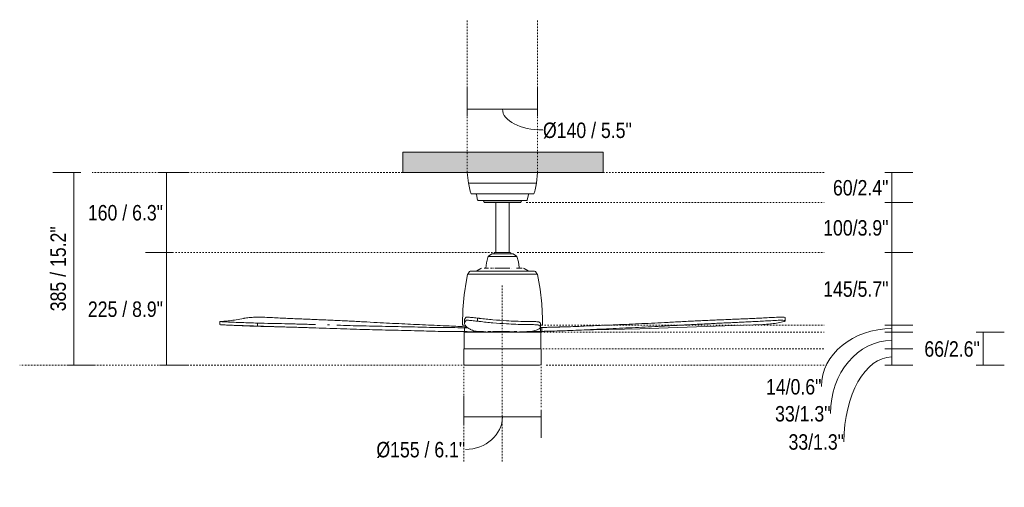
# Model space of a CAD drawing. Header units: millimetres. Extents: x 5631 to 11790, y -2969 to 7544.
# Tile 2 of 3: x 5631 to 7596, y 1371 to 2305. Entities that reach past the tile are written whole.
import ezdxf

# ---------------------------------------------------------------- set-up
doc = ezdxf.new("R2010")
doc.units = ezdxf.units.MM
doc.linetypes.add('Dash', pattern=[6, 3, -3])
doc.layers.add('A-ANNO-DIMS', color=7, linetype='Dash', lineweight=9, true_color=0xd2d2d2)
for name, color, linetype, lineweight in [('A-ANNO-DIMS-14', 7, 'Continuous', 9), ('A-CLNG', 7, 'Continuous', 9), ('E-LITE-EQPM', 7, 'Continuous', 20)]:
    doc.layers.add(name, color=color, linetype=linetype, lineweight=lineweight)
doc.styles.add('Arial Narrow', font='ARIALN.TTF', dxfattribs={"height": 30.8})
doc.dimstyles.new('FARO_-_2_2mm_Arial_Narrow_mm_Inch_Horiz', dxfattribs={"dimscale": 304.8, "dimtxt": 31.521674, "dimasz": 0, "dimexe": 0.137795, "dimexo": 0.0625, "dimgap": 0.022966, "dimtad": 3, "dimtih": 1, "dimtoh": 1, "dimdec": 0, "dimzin": 0, "dimdsep": 46, "dimtxsty": 'Arial Narrow', "dimblk1": 'NONE', "dimblk2": 'NONE', "dimsah": 1, "dimcen": 0.09, "dimadec": 0, "dimazin": 0, "dimtfac": 1, "dimtdec": 4, "dimtix": 1, "dimtmove": 0, "dimatfit": 3, "dimfxl": 0.045932, "dimfxlon": 1, "dimtvp": 1, "dimtolj": 1, "dimtzin": 0, "dimarcsym": 2})
doc.dimstyles.new('FARO_-_2_2mm_Arial_Narrow_mm_Inch_Left', dxfattribs={"dimscale": 304.8, "dimtxt": 31.521674, "dimasz": 0, "dimexe": 0.137795, "dimexo": 0.0625, "dimgap": 0.022966, "dimtad": 1, "dimdec": 0, "dimzin": 0, "dimdsep": 46, "dimtxsty": 'Arial Narrow', "dimblk1": 'NONE', "dimblk2": 'NONE', "dimsah": 1, "dimcen": 0.09, "dimadec": 0, "dimazin": 0, "dimtfac": 1, "dimtdec": 4, "dimtix": 1, "dimtmove": 1, "dimatfit": 3, "dimfxl": 0.045932, "dimfxlon": 1, "dimtvp": 1, "dimtolj": 1, "dimtzin": 0, "dimarcsym": 2})
doc.dimstyles.new('FARO_-_2_2mm_Arial_Narrow_mm_Inch_Left_1', dxfattribs={"dimscale": 304.8, "dimtxt": 31.521674, "dimasz": 0, "dimexe": 0.137795, "dimexo": 0.0625, "dimgap": 0.022966, "dimtad": 1, "dimdec": 0, "dimzin": 0, "dimdsep": 46, "dimtxsty": 'Arial Narrow', "dimblk1": 'NONE', "dimblk2": 'NONE', "dimsah": 1, "dimcen": 0.09, "dimadec": 0, "dimazin": 0, "dimtfac": 1, "dimtdec": 4, "dimtix": 1, "dimtmove": 0, "dimatfit": 3, "dimfxl": 0.045932, "dimfxlon": 1, "dimtvp": 1, "dimtolj": 1, "dimtzin": 0, "dimarcsym": 2})
doc.dimstyles.new('FARO_-_2_2mm_Arial_Narrow_mm_Inch_Left_H', dxfattribs={"dimscale": 304.8, "dimtxt": 31.521674, "dimasz": 0, "dimexe": 0.137795, "dimexo": 0.0625, "dimgap": 0.022966, "dimtad": 3, "dimtih": 1, "dimtoh": 1, "dimdec": 0, "dimzin": 0, "dimdsep": 46, "dimtxsty": 'Arial Narrow', "dimblk1": 'NONE', "dimblk2": 'NONE', "dimsah": 1, "dimcen": 0.09, "dimadec": 0, "dimazin": 0, "dimtfac": 1, "dimtdec": 4, "dimtix": 1, "dimtmove": 1, "dimatfit": 3, "dimfxl": 0.045932, "dimfxlon": 1, "dimtvp": 1, "dimtolj": 1, "dimtzin": 0, "dimarcsym": 2})
doc.dimstyles.new('FARO_-_2_2mm_Arial_Narrow_mm_Inch_Left_H_1', dxfattribs={"dimscale": 304.8, "dimtxt": 31.521674, "dimasz": 0, "dimexe": 0.137795, "dimexo": 0.0625, "dimgap": 0.022966, "dimtad": 3, "dimtih": 1, "dimtoh": 1, "dimdec": 0, "dimzin": 0, "dimdsep": 46, "dimtxsty": 'Arial Narrow', "dimblk1": 'NONE', "dimblk2": 'NONE', "dimsah": 1, "dimcen": 0.09, "dimadec": 0, "dimazin": 0, "dimtfac": 1, "dimtdec": 4, "dimtix": 1, "dimtmove": 0, "dimatfit": 3, "dimfxl": 0.045932, "dimfxlon": 1, "dimtvp": 1, "dimtolj": 1, "dimtzin": 0, "dimarcsym": 2})
doc.dimstyles.new('FARO_-_2_2mm_Arial_Narrow_mm_Inch_Right', dxfattribs={"dimscale": 304.8, "dimtxt": 31.521674, "dimasz": 0, "dimexe": 0.137795, "dimexo": 0.0625, "dimgap": 0.022966, "dimtad": 1, "dimdec": 0, "dimzin": 0, "dimdsep": 46, "dimtxsty": 'Arial Narrow', "dimblk1": 'NONE', "dimblk2": 'NONE', "dimsah": 1, "dimcen": 0.09, "dimadec": 0, "dimazin": 0, "dimtfac": 1, "dimtdec": 4, "dimtix": 1, "dimtmove": 1, "dimatfit": 3, "dimfxl": 0.045932, "dimfxlon": 1, "dimtvp": 1, "dimtolj": 1, "dimtzin": 0, "dimarcsym": 2})

# ---------------------------------------------------------------- blocks, each defined once
blk = doc.blocks.new('33475-17 - 33475-17 MOLOKAI LED Matt nickel ceiling fan-596061-Alzado_PDF')
at = {"layer": 'E-LITE-EQPM'}
for p, q in [((6526.3, 1978.4), (6523.9, 2000)), ((6664.3, 2000), (6661.9, 1978.4)), ((6594.1, 1978.4), (6526.3, 1978.4)), ((6661.9, 1978.4), (6594.1, 1978.4)), ((6531.7, 1957.3), (6529.7, 1962.1)), ((6544.5, 1944.7), (6542.4, 1955.8)), ((6645.8, 1955.8), (6643.7, 1944.7)), ((6658.5, 1962.1), (6656.5, 1957.3)), ((6556.3, 1943.9), (6556.3, 1942.9)), ((6556.3, 1942.9), (6557.7, 1940.1)), ((6556.3, 1942.9), (6594.1, 1942.9)), ((6572.3, 1939.7), (6572.3, 1939.7)), ((6580.4, 1939.7), (6581.2, 1939.7)), ((6580.6, 1939.7), (6580.6, 1840)), ((6594.1, 1942.9), (6631.9, 1942.9)), ((6601.9, 1939.7), (6604.9, 1939.7)), ((6607.7, 1840), (6607.7, 1939.5)), ((6607.8, 1939.7), (6610.6, 1939.7)), ((6610.6, 1939.7), (6607.8, 1939.7)), ((6615.8, 1939.7), (6615.8, 1939.7)), ((6630.5, 1940.1), (6631.9, 1942.9)), ((6631.9, 1942.9), (6631.9, 1943.9)), ((6565.7, 1831.8), (6566.3, 1832.6)), ((6565.8, 1831.8), (6594.1, 1831.8)), ((6572.7, 1837.2), (6566.3, 1832.6)), ((6572.7, 1837.2), (6573.5, 1837.4)), ((6578.5, 1837.4), (6588.7, 1837.4)), ((6592.2, 1837.4), (6591.4, 1837.4)), ((6591.4, 1837.4), (6592.2, 1837.4)), ((6591.4, 1837.4), (6592.2, 1837.4)), ((6594.1, 1831.8), (6622.4, 1831.8)), ((6595.9, 1837.4), (6596.7, 1837.4)), ((6596.8, 1837.4), (6595.9, 1837.4)), ((6595.9, 1837.4), (6596.8, 1837.4)), ((6599.5, 1837.4), (6609.7, 1837.4)), ((6614.7, 1837.4), (6615.5, 1837.2)), ((6621.9, 1832.6), (6615.5, 1837.2)), ((6621.9, 1832.6), (6622.5, 1831.8)), ((6550.9, 1808.2), (6543, 1803.3)), ((6550.9, 1808.2), (6552, 1808.5)), ((6557.6, 1808.5), (6566, 1808.5)), ((6560.6, 1808.5), (6559.6, 1808.5)), ((6560.7, 1808.5), (6561.7, 1808.5)), ((6564.3, 1808.5), (6566, 1808.5)), ((6569.9, 1808.5), (6574.2, 1808.5)), ((6573, 1808.5), (6574.2, 1808.5)), ((6576.3, 1808.5), (6577.3, 1808.5)), ((6579.7, 1808.5), (6594.1, 1808.5)), ((6594.1, 1808.5), (6608.5, 1808.5)), ((6611.9, 1808.5), (6612.1, 1808.5)), ((6622.2, 1808.5), (6623.9, 1808.5)), ((6622.2, 1808.5), (6633.7, 1808.5)), ((6626.5, 1808.5), (6627.5, 1808.5)), ((6628.6, 1808.5), (6627.6, 1808.5)), ((6632.3, 1808.5), (6630.6, 1808.5)), ((6636.3, 1808.5), (6637.3, 1808.2)), ((6645.2, 1803.3), (6637.3, 1808.2)), ((6524.4, 1796.2), (6524.7, 1796.9)), ((6528.3, 1802.1), (6524.7, 1796.9)), ((6524.7, 1796.9), (6594.1, 1796.9)), ((6528.3, 1802.1), (6529.9, 1802.9)), ((6541.8, 1802.9), (6543, 1803.3)), ((6547.1, 1802.9), (6548.3, 1802.9)), ((6594.1, 1796.9), (6663.5, 1796.9)), ((6645.2, 1803.3), (6646.4, 1802.9)), ((6658.3, 1802.9), (6659.9, 1802.1)), ((6663.5, 1796.9), (6659.9, 1802.1)), ((6663.5, 1796.9), (6663.8, 1796.2)), ((7158.5, 1703.8), (7158.5, 1709.9)), ((6029.7, 1702.2), (6029.7, 1696.1)), ((6218.7, 1689.6), (6056.7, 1694.7)), ((6104.9, 1699.1), (6104.9, 1692.8)), ((6518.5, 1705.4), (6518.5, 1698.8)), ((6544.2, 1702.9), (6544.2, 1709.1)), ((6669.7, 1682.5), (6669.7, 1690.4)), ((6669.8, 1699.1), (6669.8, 1692.8)), ((6670, 1691.7), (6670, 1698.2)), ((6672.5, 1682.5), (6672.5, 1690.4)), ((6517.7, 1681.2), (6517.7, 1648.1)), ((6517.7, 1681.2), (6594.1, 1681.2)), ((6518.5, 1682.1), (6518.5, 1690)), ((6544.9, 1681.9), (6544.9, 1682.5)), ((6565.1, 1682.6), (6565.1, 1682.5)), ((6577.4, 1682), (6577.4, 1682.2)), ((6582.2, 1682.1), (6582.2, 1681.2)), ((6594.1, 1681.2), (6670.5, 1681.2)), ((6606, 1681.2), (6606, 1682)), ((6610.8, 1682.1), (6610.8, 1681.9)), ((6643.3, 1682.2), (6643.3, 1682)), ((6670.5, 1648.1), (6670.5, 1681.2)), ((6516.8, 1647.1), (6516.8, 1618.1)), ((6517.7, 1648.1), (6594.1, 1648.1)), ((6594.1, 1648.1), (6670.5, 1648.1)), ((6671.4, 1618.1), (6671.4, 1647.1))]:
    blk.add_line(p, q, dxfattribs=at)
at = {"layer": 'E-LITE-EQPM', "flags": 128}
for points in [[(6529.7, 1962.1), (6526.7, 1975.7), (6526.3, 1978.4)], [(6661.9, 1978.4), (6659.3, 1964.8), (6658.5, 1962.1)], [(6532.6, 1956.8), (6531.7, 1957.2), (6531.7, 1957.3)], [(6542.6, 1956.8), (6540.7, 1956.8), (6536.2, 1956.8), (6533.5, 1956.8), (6532.6, 1956.8)], [(6532.6, 1956.8), (6533.6, 1956.8), (6536.4, 1956.8), (6540.9, 1956.8), (6547.1, 1956.8), (6554.8, 1956.8), (6563.7, 1956.8), (6573.4, 1956.8), (6583.9, 1956.8), (6594.1, 1956.8)], [(6542.4, 1955.8), (6541.8, 1956.7), (6541.3, 1956.8)], [(6594.1, 1956.8), (6604.8, 1956.8), (6615.2, 1956.8), (6625, 1956.8), (6633.8, 1956.8), (6641.4, 1956.8), (6647.5, 1956.8), (6652, 1956.8), (6654.7, 1956.8), (6655.6, 1956.8)], [(6655.6, 1956.8), (6654.7, 1956.8), (6651.9, 1956.8), (6647.3, 1956.8), (6645.6, 1956.8)], [(6646.9, 1956.8), (6646, 1956.3), (6645.8, 1955.8)], [(6656.5, 1957.3), (6655.7, 1956.8), (6655.6, 1956.8)], [(6545.6, 1943.9), (6544.7, 1944.4), (6544.5, 1944.7)], [(6556.3, 1943.9), (6553.6, 1943.9), (6549.1, 1943.9), (6546.4, 1943.9), (6545.6, 1943.9)], [(6545.6, 1943.9), (6546.5, 1943.9), (6549.3, 1943.9), (6553.8, 1943.9), (6559.9, 1943.9), (6567.4, 1943.9), (6575.8, 1943.9), (6585, 1943.9), (6594.1, 1943.9)], [(6558.3, 1939.7), (6557.7, 1940), (6557.7, 1940.1)], [(6571.3, 1939.7), (6565.7, 1939.7), (6561.5, 1939.7), (6559, 1939.7), (6558.3, 1939.7)], [(6558.3, 1939.7), (6559.3, 1939.7), (6562.1, 1939.7), (6566.5, 1939.7), (6572.5, 1939.7), (6579.5, 1939.7), (6587.3, 1939.7), (6594.1, 1939.7)], [(6594.1, 1943.9), (6603.6, 1943.9), (6612.8, 1943.9), (6621.2, 1943.9), (6628.6, 1943.9), (6634.6, 1943.9), (6639.1, 1943.9), (6641.8, 1943.9), (6642.7, 1943.9)], [(6594.1, 1939.7), (6602.3, 1939.7), (6610, 1939.7), (6616.9, 1939.7), (6622.6, 1939.7), (6626.8, 1939.7), (6629.2, 1939.7), (6629.9, 1939.7)], [(6629.9, 1939.7), (6628.9, 1939.7), (6626.2, 1939.7), (6621.7, 1939.7), (6616.8, 1939.7)], [(6630.5, 1940.1), (6630, 1939.7), (6629.9, 1939.7)], [(6642.7, 1943.9), (6641.7, 1943.9), (6638.9, 1943.9), (6634.4, 1943.9), (6631.9, 1943.9)], [(6643.7, 1944.7), (6643, 1944), (6642.7, 1943.9)], [(6560.7, 1808.5), (6562, 1819.6), (6565.1, 1830.3), (6565.7, 1831.8)], [(6594.1, 1837.4), (6588, 1837.4), (6582.4, 1837.4), (6577.9, 1837.4), (6574.8, 1837.4), (6573.6, 1837.4), (6573.5, 1837.4)], [(6573.5, 1837.4), (6574.5, 1837.4), (6577.2, 1837.4), (6578.5, 1837.4)], [(6578.5, 1837.4), (6577.5, 1838), (6577.4, 1839.3), (6578.4, 1840), (6578.5, 1840)], [(6594.1, 1840), (6588.8, 1840), (6584.1, 1840), (6580.6, 1840), (6578.8, 1840), (6578.5, 1840)], [(6578.5, 1840), (6579.5, 1840), (6580.6, 1840)], [(6588.8, 1837.4), (6584.1, 1837.4), (6580.6, 1837.4), (6578.8, 1837.4), (6578.5, 1837.4)], [(6578.5, 1837.4), (6579.5, 1837.4), (6582.2, 1837.4), (6586.3, 1837.4), (6588.8, 1837.4)], [(6609.7, 1840), (6608.7, 1840), (6606, 1840), (6601.9, 1840), (6596.8, 1840), (6594.1, 1840)], [(6614.7, 1837.4), (6613.8, 1837.4), (6611, 1837.4), (6606.7, 1837.4), (6601.3, 1837.4), (6595.2, 1837.4), (6594.1, 1837.4)], [(6599.4, 1837.4), (6604.1, 1837.4), (6607.6, 1837.4), (6609.4, 1837.4), (6609.7, 1837.4)], [(6609.7, 1837.4), (6608.7, 1837.4), (6606, 1837.4), (6601.9, 1837.4), (6599.4, 1837.4)], [(6607.7, 1840), (6609.4, 1840), (6609.7, 1840)], [(6609.7, 1840), (6610.8, 1839.4), (6610.9, 1838.2), (6609.9, 1837.4), (6609.7, 1837.4)], [(6609.7, 1837.4), (6610.4, 1837.4), (6613.4, 1837.4), (6614.7, 1837.4), (6614.7, 1837.4)], [(6622.5, 1831.8), (6625.9, 1821.2), (6627.4, 1810.1), (6627.5, 1808.5)], [(6514.2, 1696.4), (6515, 1726.1), (6517.6, 1755.6), (6522.2, 1785), (6524.4, 1796.2)], [(6594.1, 1802.9), (6583.1, 1802.9), (6572.5, 1802.9), (6562.5, 1802.9), (6553.4, 1802.9), (6545.5, 1802.9), (6539.1, 1802.9), (6534.3, 1802.9), (6531.2, 1802.9), (6530, 1802.9), (6529.9, 1802.9)], [(6529.9, 1802.9), (6530.9, 1802.9), (6533.7, 1802.9), (6538.3, 1802.9), (6544.5, 1802.9), (6545.4, 1802.9)], [(6569.7, 1802.9), (6571, 1802.9), (6571.4, 1802.9)], [(6658.3, 1802.9), (6657.3, 1802.9), (6654.5, 1802.9), (6649.9, 1802.9), (6643.7, 1802.9), (6636, 1802.9), (6627.1, 1802.9), (6617.2, 1802.9), (6606.7, 1802.9), (6595.7, 1802.9), (6594.1, 1802.9)], [(6641.1, 1802.9), (6642.7, 1802.9), (6649.1, 1802.9), (6654, 1802.9), (6657, 1802.9), (6658.3, 1802.9), (6658.3, 1802.9)], [(6663.8, 1796.2), (6669, 1767), (6672.4, 1737.5), (6673.9, 1707.8), (6674, 1696.4)], [(6515.3, 1695.3), (6514.4, 1695.8), (6514.2, 1696.4)], [(6519.6, 1695.3), (6516.5, 1695.3), (6515.3, 1695.3), (6515.3, 1695.3)], [(6515.3, 1695.3), (6516.2, 1695.3), (6519, 1695.3), (6519.6, 1695.3)], [(6670, 1695.3), (6671.7, 1695.3), (6672.9, 1695.3), (6673, 1695.3)], [(6673, 1695.3), (6672, 1695.3), (6670, 1695.3)], [(6674, 1696.4), (6673.5, 1695.5), (6673, 1695.3)], [(6745.5, 1685.1), (6868.5, 1688), (7113.6, 1696.4), (7117.2, 1696.6)], [(6516.8, 1647.1), (6517.3, 1647.9), (6517.8, 1648.1)], [(6594.1, 1648.1), (6582.1, 1648.1), (6570.5, 1648.1), (6559.4, 1648.1), (6549.1, 1648.1), (6540, 1648.1), (6532.3, 1648.1), (6526, 1648.1), (6521.4, 1648.1), (6518.7, 1648.1), (6518.3, 1648.1)], [(6669.8, 1648.1), (6669.5, 1648.1), (6666.7, 1648.1), (6662.1, 1648.1), (6655.8, 1648.1), (6648, 1648.1), (6638.8, 1648.1), (6628.6, 1648.1), (6617.5, 1648.1), (6605.8, 1648.1), (6594.1, 1648.1)], [(6670.4, 1648.1), (6671.2, 1647.6), (6671.4, 1647.1)], [(6519.9, 1615), (6517.7, 1615.9), (6516.8, 1618.1), (6516.8, 1618.1)], [(6594.1, 1615), (6582.3, 1615), (6570.8, 1615), (6559.9, 1615), (6549.9, 1615), (6541, 1615), (6533.4, 1615), (6527.4, 1615), (6523.1, 1615), (6520.6, 1615), (6519.9, 1615)], [(6519.9, 1615), (6520.9, 1615), (6523.7, 1615), (6528.3, 1615), (6534.6, 1615), (6542.4, 1615), (6551.5, 1615), (6561.7, 1615), (6572.7, 1615), (6584.3, 1615), (6594.1, 1615)], [(6594.1, 1615), (6605.9, 1615), (6617.4, 1615), (6628.3, 1615), (6638.3, 1615), (6647.3, 1615), (6654.8, 1615), (6660.8, 1615), (6665.1, 1615), (6667.6, 1615), (6668.3, 1615)], [(6668.3, 1615), (6667.4, 1615), (6664.5, 1615), (6659.9, 1615), (6653.7, 1615), (6645.9, 1615), (6636.8, 1615), (6626.6, 1615), (6615.5, 1615), (6604, 1615), (6594.1, 1615)], [(6671.4, 1618.1), (6670.5, 1615.9), (6668.3, 1615), (6668.3, 1615)]]:
    blk.add_lwpolyline(points, dxfattribs=at)
at = {"layer": 'E-LITE-EQPM'}
for points, knots in [([(6116.1, 1710.9), (6112.3, 1711.1), (6103.9, 1711.2), (6093.1, 1710.6), (6085.5, 1709.8), (6082.2, 1709.3), (6080.7, 1709.1)], [-1, -1, -1, -1, -0.666667, -0.333333, -0.166667, 0, 0, 0, 0]), ([(6344.1, 1700.2), (6334.9, 1700.7), (6320.9, 1701.5), (6302.2, 1702.5), (6283.4, 1703.4), (6264.3, 1704.3), (6245.2, 1705.2), (6231, 1705.8), (6217.2, 1706.4), (6203.7, 1706.9), (6190.1, 1707.5), (6176.1, 1708.1), (6161.5, 1708.7), (6141.8, 1709.7), (6126.5, 1710.4), (6116.1, 1710.9)], [-1, -1, -1, -1, -0.875, -0.8125, -0.75, -0.625, -0.5625, -0.5, -0.4375, -0.375, -0.3125, -0.25, -0.1875, -0.125, 0, 0, 0, 0]), ([(6518.5, 1705.4), (6518.5, 1705.5), (6518.5, 1705.9), (6518.6, 1706.4), (6518.8, 1706.9), (6519, 1707.5), (6519.3, 1708.1), (6519.8, 1708.7), (6520.5, 1709.7), (6521.1, 1710.4), (6521.7, 1710.9)], [-0.5409372, -0.5409372, -0.5409372, -0.5409372, -0.5, -0.4375, -0.375, -0.3125, -0.25, -0.1875, -0.125, 0, 0, 0, 0]), ([(6521.7, 1710.9), (6521.9, 1711.1), (6524.1, 1711.2), (6531, 1710.6), (6538.1, 1709.8), (6542.1, 1709.3), (6544.2, 1709.1)], [-1, -1, -1, -1, -0.666667, -0.333333, -0.166667, 0, 0, 0, 0]), ([(6917.4, 1700.2), (6927.1, 1700.7), (6941.6, 1701.5), (6960.8, 1702.5), (6980.1, 1703.4), (6999.5, 1704.3), (7018.6, 1705.2), (7032.8, 1705.8), (7046.5, 1706.4), (7059.8, 1706.9), (7073.2, 1707.5), (7086.9, 1708.1), (7101, 1708.7), (7120.1, 1709.7), (7134.7, 1710.4), (7144.6, 1710.9)], [-1, -1, -1, -1, -0.875, -0.8125, -0.75, -0.625, -0.5625, -0.5, -0.4375, -0.375, -0.3125, -0.25, -0.1875, -0.125, 0, 0, 0, 0]), ([(7144.6, 1710.9), (7148.2, 1711.1), (7154.4, 1711.2), (7158.2, 1710.6), (7158.6, 1710), (7158.4, 1709.8)], [-1, -1, -1, -1, -0.6666667, -0.3333333, -0.1666667, -0.1666667, -0.1666667, -0.1666667]), ([(6043.6, 1695.3), (6039.6, 1695.5), (6034.6, 1695.7), (6030.8, 1696), (6029.8, 1696.1), (6029.7, 1696.1), (6029.7, 1696.1)], [-1, -1, -1, -1, -0.6666667, -0.5, -0.3333333, -0.2911492, -0.2911492, -0.2911492, -0.2911492]), ([(6104.9, 1699.1), (6114.1, 1698.9), (6132.4, 1698.5), (6155.2, 1698), (6173.4, 1697.6), (6186.9, 1697.2), (6200.5, 1696.9), (6212, 1696.5), (6218.9, 1696.3), (6221.1, 1696.3)], [-1, -1, -1, -1, -0.8333333, -0.6666667, -0.5833333, -0.5, -0.4166667, -0.3333333, -0.2923292, -0.2923292, -0.2923292, -0.2923292]), ([(6270.7, 1687.8), (6261.1, 1688.2), (6242.2, 1688.8), (6218.9, 1689.6), (6200.5, 1690.2), (6186.9, 1690.6), (6173.4, 1691), (6155.2, 1691.5), (6132.4, 1692.1), (6114.1, 1692.6), (6104.9, 1692.8)], [-1, -1, -1, -1, -0.833333, -0.666667, -0.583333, -0.5, -0.416667, -0.333333, -0.166667, 0, 0, 0, 0]), ([(6487.7, 1693.4), (6479.8, 1693.8), (6464, 1694.5), (6432.4, 1695.9), (6401.2, 1697.3), (6368.8, 1698.9), (6352.4, 1699.8), (6344.1, 1700.2)], [-1, -1, -1, -1, -0.833333, -0.666667, -0.333333, -0.166667, 0, 0, 0, 0]), ([(6521.7, 1704.7), (6521.1, 1704.1), (6520.5, 1703.4), (6519.8, 1702.4), (6519.3, 1701.7), (6519, 1701), (6518.8, 1700.4), (6518.6, 1699.8), (6518.5, 1699.2), (6518.5, 1698.6), (6518.5, 1698.1), (6518.6, 1697.9)], [-1, -1, -1, -1, -0.875, -0.8125, -0.75, -0.6875, -0.625, -0.5625, -0.5, -0.4375, -0.3821205, -0.3821205, -0.3821205, -0.3821205]), ([(6519, 1696.4), (6519.1, 1696.1), (6519.3, 1695.6), (6519.9, 1694.6), (6520.4, 1693.8), (6520.8, 1693.2)], [-0.25, -0.25, -0.25, -0.25, -0.1875, -0.125, 0, 0, 0, 0]), ([(6520.8, 1693.2), (6521.2, 1692.8), (6522, 1691.9), (6524, 1690.1), (6526.4, 1688.6), (6529.3, 1687), (6530.9, 1686.3), (6531.7, 1685.9)], [-1, -1, -1, -1, -0.833333, -0.666667, -0.333333, -0.166667, 0, 0, 0, 0]), ([(6639.9, 1702.4), (6642.2, 1702.4), (6646.9, 1702.3), (6655.4, 1702.2), (6663.7, 1701.9), (6666.3, 1701.7), (6666.6, 1701.5)], [-1, -1, -1, -1, -0.833333, -0.666667, -0.333333, 0, 0, 0, 0]), ([(6666.6, 1695.3), (6666.3, 1695.5), (6664.3, 1695.7), (6658.7, 1696), (6653.2, 1696.1), (6646.9, 1696.2), (6642.2, 1696.3), (6639.9, 1696.3)], [-1, -1, -1, -1, -0.666667, -0.5, -0.333333, -0.166667, 0, 0, 0, 0]), ([(6667.4, 1687.8), (6667.8, 1688.2), (6668.5, 1688.8), (6669.2, 1689.6), (6669.5, 1690.2), (6669.8, 1690.6), (6669.9, 1691), (6670.1, 1691.5), (6670.1, 1692.1), (6669.9, 1692.6), (6669.8, 1692.8)], [-1, -1, -1, -1, -0.833333, -0.666667, -0.583333, -0.5, -0.416667, -0.333333, -0.166667, 0, 0, 0, 0]), ([(6762.9, 1693.4), (6771.7, 1693.8), (6789, 1694.5), (6823.5, 1695.9), (6857.1, 1697.3), (6891.5, 1698.9), (6908.7, 1699.8), (6917.4, 1700.2)], [-1, -1, -1, -1, -0.833333, -0.666667, -0.333333, -0.166667, 0, 0, 0, 0]), ([(6917.4, 1693.2), (6908.7, 1692.8), (6891.5, 1691.9), (6857.1, 1690.1), (6823.6, 1688.6), (6789, 1687), (6771.7, 1686.3), (6762.9, 1685.9)], [-1, -1, -1, -1, -0.833333, -0.666667, -0.333333, -0.166667, 0, 0, 0, 0]), ([(7144.6, 1704.7), (7134.7, 1704.1), (7120.1, 1703.4), (7101.1, 1702.4), (7086.9, 1701.7), (7073.2, 1701), (7059.9, 1700.4), (7046.5, 1699.8), (7032.8, 1699.2), (7018.7, 1698.5), (6999.5, 1697.6), (6980.1, 1696.6), (6960.8, 1695.6), (6941.5, 1694.6), (6927.1, 1693.8), (6917.4, 1693.2)], [-1, -1, -1, -1, -0.875, -0.8125, -0.75, -0.6875, -0.625, -0.5625, -0.5, -0.4375, -0.375, -0.25, -0.1875, -0.125, 0, 0, 0, 0]), ([(7115.4, 1696.5), (7117.3, 1696.6), (7122.8, 1696.9), (7128, 1697.3), (7131.2, 1697.7)], [-0.7665776, -0.7665776, -0.7665776, -0.7665776, -0.5, 0, 0, 0, 0]), ([(6544.9, 1681.9), (6544.9, 1681.9), (6544.9, 1681.9), (6544.7, 1681.9), (6544.2, 1681.9), (6543.7, 1681.9), (6543.4, 1681.9)], [-0.8571429, -0.8571429, -0.8571429, -0.8571429, -0.7857143, -0.5714286, -0.2857143, 0, 0, 0, 0]), ([(6555.7, 1682.1), (6551.1, 1682.1), (6546.8, 1682.1), (6544.9, 1682), (6544.6, 1682)], [-0.63709, -0.63709, -0.63709, -0.63709, -0.3333333, -0.2541128, -0.2541128, -0.2541128, -0.2541128]), ([(6565.1, 1682.2), (6565.1, 1682.2), (6565.5, 1682.2), (6566.5, 1682.2), (6567.6, 1682.2), (6568.6, 1682.2), (6569.6, 1682.2), (6570.4, 1682.2), (6570.8, 1682.2), (6570.9, 1682.2)], [-1, -1, -1, -1, -0.8333333, -0.6666667, -0.5555556, -0.4444444, -0.3333333, -0.2222222, -0.1111111, -0.1111111, -0.1111111, -0.1111111]), ([(6570.9, 1682.1), (6570.9, 1682.1), (6570.6, 1682.1), (6569.9, 1682.1), (6568.7, 1682.1), (6567.6, 1682.1), (6566.5, 1682.1), (6565.7, 1682.1), (6565.4, 1682.2), (6565.3, 1682.2)], [-0.8734247, -0.8734247, -0.8734247, -0.8734247, -0.8333333, -0.6666667, -0.5555556, -0.4444444, -0.3333333, -0.2222222, -0.1111111, -0.1111111, -0.1111111, -0.1111111]), ([(6572.3, 1682), (6575.6, 1682.1), (6586.3, 1682.1), (6601.9, 1682.1), (6614.9, 1682), (6620.2, 1681.9), (6622.1, 1681.9)], [-0.8333333, -0.8333333, -0.8333333, -0.8333333, -0.6666667, -0.3333333, -0.1666667, -0.058847, -0.058847, -0.058847, -0.058847]), ([(6577.4, 1682), (6577.4, 1682), (6577.4, 1682), (6577.3, 1682), (6576.8, 1682), (6576.3, 1682), (6576, 1682)], [-0.8571429, -0.8571429, -0.8571429, -0.8571429, -0.7857143, -0.5714286, -0.2857143, 0, 0, 0, 0]), ([(6612.2, 1681.9), (6612, 1681.9), (6611.6, 1681.9), (6611.1, 1681.9), (6610.8, 1681.9), (6610.8, 1681.9), (6610.8, 1681.9)], [-1, -1, -1, -1, -0.7857143, -0.5714286, -0.2857143, -0.1428571, -0.1428571, -0.1428571, -0.1428571]), ([(6617.3, 1682.1), (6617.4, 1682.1), (6617.7, 1682.1), (6618.5, 1682.1), (6619.6, 1682.1), (6620.6, 1682.1), (6621.6, 1682.1), (6622.4, 1682.1), (6622.8, 1682.1), (6622.9, 1682.1)], [-0.8888889, -0.8888889, -0.8888889, -0.8888889, -0.8333333, -0.6666667, -0.5555556, -0.4444444, -0.3333333, -0.2222222, -0.1111111, -0.1111111, -0.1111111, -0.1111111]), ([(6622.9, 1682), (6622.9, 1682), (6622.6, 1682), (6621.9, 1682), (6620.7, 1682), (6619.6, 1682), (6618.5, 1682), (6617.7, 1682), (6617.4, 1682), (6617.3, 1682)], [-0.8734233, -0.8734233, -0.8734233, -0.8734233, -0.8333333, -0.6666667, -0.5555556, -0.4444444, -0.3333333, -0.2222222, -0.1111111, -0.1111111, -0.1111111, -0.1111111]), ([(6644.8, 1682), (6644.6, 1682), (6644.2, 1682), (6643.6, 1682), (6643.3, 1682), (6643.3, 1682), (6643.3, 1682)], [-1, -1, -1, -1, -0.7857143, -0.5714286, -0.2857143, -0.1428571, -0.1428571, -0.1428571, -0.1428571])]:
    blk.add_open_spline(points, degree=3, knots=knots, dxfattribs=at)
for points in [[(6029.8, 1702.2), (6030.1, 1702.1), (6032.9, 1701.9), (6039.6, 1701.7), (6043.6, 1701.5)], [(6032.2, 1702.4), (6031.3, 1702.4), (6030.6, 1702.4), (6030.2, 1702.3)], [(6049, 1703.8), (6045.9, 1703.4), (6040.1, 1702.8), (6034.8, 1702.5), (6032.2, 1702.4)], [(6043.6, 1701.5), (6053.8, 1701), (6074.3, 1700.1), (6094.7, 1699.4), (6104.9, 1699.1)], [(6104.9, 1692.8), (6094.7, 1693.1), (6074.3, 1693.9), (6053.8, 1694.8), (6043.6, 1695.3)], [(6078, 1708.6), (6072.7, 1707.5), (6062.5, 1705.6), (6053.3, 1704.3), (6049, 1703.8)], [(6080.7, 1709.1), (6080.3, 1709), (6079.3, 1708.8), (6078.4, 1708.7), (6078, 1708.6)], [(6244.6, 1695.6), (6246.1, 1695.5), (6247.5, 1695.5), (6249, 1695.4)], [(6263.4, 1695), (6265.8, 1694.9), (6268.2, 1694.8), (6270.7, 1694.7)], [(6270.7, 1694.7), (6287.8, 1694.2), (6322.1, 1693.3), (6373.2, 1692.3), (6407.8, 1691.6), (6425.1, 1691.3)], [(6425.1, 1691.3), (6440.8, 1690.8), (6471.7, 1690.1), (6501.2, 1690), (6515.7, 1690)], [(6522.4, 1691.8), (6511.2, 1692.2), (6499.6, 1692.8), (6487.7, 1693.4)], [(6515.7, 1690), (6516.1, 1690), (6517.1, 1690), (6518, 1690), (6518.5, 1690)], [(6544.2, 1702.9), (6540.1, 1703.4), (6532.3, 1704.3), (6524.1, 1705), (6521.9, 1704.9), (6521.7, 1704.7)], [(6544.2, 1709.1), (6544.9, 1709), (6546.2, 1708.8), (6547.6, 1708.7), (6548.3, 1708.6)], [(6548.3, 1702.4), (6547.6, 1702.5), (6546.2, 1702.7), (6544.9, 1702.8), (6544.2, 1702.9)], [(6548.3, 1708.6), (6557.2, 1707.5), (6575.1, 1705.6), (6593.1, 1704.3), (6602.1, 1703.8)], [(6602.1, 1697.7), (6593.1, 1698.2), (6575.1, 1699.5), (6557.2, 1701.4), (6548.3, 1702.4)], [(6602.1, 1703.8), (6608.4, 1703.4), (6621, 1702.8), (6633.6, 1702.5), (6639.9, 1702.4)], [(6639.9, 1696.3), (6633.6, 1696.4), (6621, 1696.7), (6608.4, 1697.3), (6602.1, 1697.7)], [(6666.6, 1701.5), (6667.1, 1701), (6668.2, 1700.1), (6669.3, 1699.4), (6669.8, 1699.1)], [(6669.8, 1692.8), (6669.3, 1693.1), (6668.2, 1693.9), (6667.1, 1694.8), (6666.6, 1695.3)], [(6700.7, 1691.3), (6690, 1690.9), (6679.6, 1690.6), (6669.4, 1690.4)], [(6669.5, 1690.4), (6669.6, 1690.4), (6669.6, 1690.4), (6669.7, 1690.4)], [(6669.7, 1690.4), (6670.2, 1690.4), (6671.1, 1690.4), (6672.1, 1690.4), (6672.5, 1690.4)], [(6669.8, 1699.1), (6669.9, 1698.9), (6670.1, 1698.5), (6670.1, 1698.1), (6670, 1697.9)], [(6672.5, 1690.4), (6673.3, 1690.5), (6675, 1690.5), (6676.6, 1690.5), (6677.4, 1690.5)], [(6677.4, 1690.5), (6690.9, 1690.8), (6718.7, 1691.5), (6747.9, 1692.7), (6762.9, 1693.4)], [(6723, 1691.8), (6715.5, 1691.6), (6708.1, 1691.5), (6700.7, 1691.3)], [(7131.2, 1697.7), (7135.9, 1698.2), (7144.7, 1699.5), (7152.4, 1701.4), (7156, 1702.4)], [(7157.4, 1702.9), (7158.5, 1703.4), (7159, 1704.3), (7154.4, 1705), (7148.2, 1704.9), (7144.6, 1704.7)], [(7156, 1702.4), (7156.2, 1702.5), (7156.8, 1702.7), (7157.2, 1702.8), (7157.4, 1702.9)], [(6425.1, 1683.8), (6407.8, 1684.2), (6373.2, 1685), (6322.1, 1686.2), (6287.8, 1687.2), (6270.7, 1687.8)], [(6515.7, 1682.2), (6501.2, 1682.2), (6471.7, 1682.4), (6440.9, 1683.2), (6425.1, 1683.8)], [(6518.5, 1682.1), (6518, 1682.1), (6517.1, 1682.1), (6516.1, 1682.1), (6515.7, 1682.2)], [(6518.5, 1690), (6518.9, 1690), (6519.6, 1690), (6520.3, 1690), (6520.6, 1690)], [(6520.6, 1682.1), (6520.3, 1682.1), (6519.6, 1682.1), (6518.9, 1682.1), (6518.5, 1682.1)], [(6520.6, 1690), (6521.9, 1690), (6523.2, 1690), (6524.5, 1690)], [(6543.4, 1681.9), (6539.6, 1681.9), (6532, 1682), (6524.4, 1682), (6520.6, 1682.1)], [(6531.7, 1685.9), (6533.2, 1685.1), (6536.2, 1683.8), (6539.5, 1683), (6541.2, 1682.7)], [(6541.2, 1682.7), (6541.3, 1682.6), (6541.5, 1682.6), (6541.7, 1682.6), (6541.8, 1682.5)], [(6541.8, 1682.5), (6541.9, 1682.5), (6542, 1682.5), (6542.2, 1682.5), (6542.3, 1682.5)], [(6542.3, 1682.5), (6542.4, 1682.5), (6542.8, 1682.4), (6543.2, 1682.4), (6543.5, 1682.4)], [(6543.5, 1682.4), (6546.3, 1682.3), (6551.8, 1682.1), (6557.4, 1682), (6560.2, 1682)], [(6560.2, 1682), (6560.3, 1682), (6560.4, 1682), (6560.6, 1682)], [(6576, 1682), (6574.8, 1682), (6573.5, 1682), (6572.2, 1682)], [(6616, 1681.9), (6614.8, 1681.9), (6613.5, 1681.9), (6612.2, 1681.9)], [(6628, 1681.9), (6630.8, 1681.9), (6636.4, 1682), (6641.9, 1682), (6644.7, 1682.1)], [(6644.7, 1682.1), (6645, 1682.1), (6645.4, 1682.1), (6645.8, 1682.1), (6645.9, 1682.1)], [(6667.6, 1682.4), (6663.8, 1682.3), (6656.2, 1682.1), (6648.6, 1682), (6644.8, 1682)], [(6645.9, 1682.1), (6646.1, 1682.1), (6646.3, 1682.1), (6646.4, 1682.1), (6646.5, 1682.2)], [(6646.5, 1682.2), (6648.3, 1682.2), (6651.7, 1682.4), (6655, 1683.2), (6656.5, 1683.8)], [(6656.5, 1683.8), (6658.2, 1684.2), (6661.3, 1685), (6664.9, 1686.2), (6666.7, 1687.2), (6667.4, 1687.8)], [(6669.7, 1682.5), (6669.4, 1682.5), (6668.7, 1682.4), (6668, 1682.4), (6667.6, 1682.4)], [(6672.5, 1682.5), (6672.1, 1682.5), (6671.1, 1682.5), (6670.2, 1682.5), (6669.7, 1682.5)], [(6677.4, 1682.7), (6676.6, 1682.6), (6675, 1682.6), (6673.3, 1682.6), (6672.5, 1682.5)], [(6762.9, 1685.9), (6747.8, 1685.1), (6718.3, 1683.8), (6690.8, 1683), (6677.4, 1682.7)]]:
    blk.add_open_spline(points, degree=3, dxfattribs=at)
blk = doc.blocks.new('DIMBLOCK1-Alzado_PDF')
at = {"layer": 'A-ANNO-DIMS-14', "color": 251, "true_color": 0x5b5b5b, "transparency": 16777216}
for p, q in [((6523.9, 2126), (6523.9, 2168.1)), ((6664.3, 2126), (6664.3, 2168.1)), ((6523.9, 2126.1), (6664.3, 2126.1)), ((6523.9, 2126.1), (6523.9, 2112.1)), ((6664.3, 2126.1), (6664.3, 2112.1))]:
    blk.add_line(p, q, dxfattribs=at)
blk.add_ellipse((6674.9, 2126.1), major_axis=(80.8, 0), ratio=0.514303, start_param=3.141593, end_param=4.712389, dxfattribs=at)
at = {"layer": 'A-ANNO-DIMS-14', "color": 0, "transparency": 16777216, "insert": (6674.9, 2099.3), "char_height": 30.8, "width": 213.147, "attachment_point": 1, "line_spacing_factor": 0.974696, "style": 'Arial Narrow'}
blk.add_mtext('Ø140 / 5.5"', dxfattribs=at)
blk = doc.blocks.new('_None')
blk = doc.blocks.new('DIMBLOCK2-Alzado_PDF')
at = {"layer": 'A-ANNO-DIMS-14', "color": 251, "true_color": 0x5b5b5b, "transparency": 16777216}
for p, q in [((5923.7, 2000), (5909.7, 2000)), ((5923.6, 2000), (5965.7, 2000)), ((5923.7, 2000), (5923.7, 1840)), ((5937.7, 1840), (5881.7, 1840)), ((5923.7, 1840), (5937.7, 1840))]:
    blk.add_line(p, q, dxfattribs=at)
at = {"layer": 'A-ANNO-DIMS-14', "color": 0, "transparency": 16777216, "insert": (5766.6, 1934.8), "char_height": 30.8, "width": 180.124, "attachment_point": 1, "line_spacing_factor": 0.974696, "style": 'Arial Narrow'}
blk.add_mtext('160 / 6.3"', dxfattribs=at)
blk = doc.blocks.new('DIMBLOCK3-Alzado_PDF')
at = {"layer": 'A-ANNO-DIMS-14', "color": 251, "true_color": 0x5b5b5b, "transparency": 16777216}
for p, q in [((5937.7, 1840), (5881.7, 1840)), ((5923.7, 1840), (5923.7, 1615)), ((5923.7, 1840), (5937.7, 1840)), ((5923.7, 1615), (5909.7, 1615)), ((5923.6, 1615), (5965.7, 1615))]:
    blk.add_line(p, q, dxfattribs=at)
at = {"layer": 'A-ANNO-DIMS-14', "color": 0, "transparency": 16777216, "insert": (5766.6, 1742.3), "char_height": 30.8, "width": 180.124, "attachment_point": 1, "line_spacing_factor": 0.974696, "style": 'Arial Narrow'}
blk.add_mtext('225 / 8.9"', dxfattribs=at)
blk = doc.blocks.new('DIMBLOCK4-Alzado_PDF')
at = {"layer": 'A-ANNO-DIMS-14', "color": 251, "true_color": 0x5b5b5b, "transparency": 16777216}
for p, q in [((5752.7, 2000), (5696.7, 2000)), ((5738.7, 2000), (5738.7, 1615)), ((5738.7, 2000), (5752.7, 2000)), ((5738.7, 1615), (5724.7, 1615)), ((5738.6, 1615), (5780.7, 1615))]:
    blk.add_line(p, q, dxfattribs=at)
at = {"layer": 'A-ANNO-DIMS-14', "color": 0, "transparency": 16777216, "insert": (5691.9, 1722.7), "char_height": 30.8, "width": 203.54, "attachment_point": 1, "rotation": 90, "line_spacing_factor": 0.974696, "style": 'Arial Narrow'}
blk.add_mtext('385 / 15.2"', dxfattribs=at)
blk = doc.blocks.new('DIMBLOCK5-Alzado_PDF')
at = {"layer": 'A-ANNO-DIMS-14', "color": 251, "true_color": 0x5b5b5b, "transparency": 16777216}
for p, q in [((6516.8, 1512.1), (6516.8, 1554.2)), ((6671.4, 1526.2), (6671.4, 1470.2)), ((6671.4, 1512.2), (6671.4, 1526.2)), ((6516.8, 1512.2), (6671.4, 1512.2)), ((6516.8, 1512.2), (6516.8, 1498.2))]:
    blk.add_line(p, q, dxfattribs=at)
blk.add_ellipse((6520, 1512.2), major_axis=(74.1, 0), ratio=0.877127, start_param=4.712389, end_param=6.283185, dxfattribs=at)
at = {"layer": 'A-ANNO-DIMS-14', "color": 0, "transparency": 16777216, "insert": (6342.4, 1462), "char_height": 30.8, "width": 213.147, "attachment_point": 1, "line_spacing_factor": 0.974696, "style": 'Arial Narrow'}
blk.add_mtext('Ø155 / 6.1"', dxfattribs=at)
blk = doc.blocks.new('DIMBLOCK6-Alzado_PDF')
at = {"layer": 'A-ANNO-DIMS-14', "color": 251, "true_color": 0x5b5b5b, "transparency": 16777216}
for p, q in [((7357.3, 1648.1), (7413.3, 1648.1)), ((7371.3, 1648.1), (7357.3, 1648.1)), ((7371.3, 1615), (7371.3, 1648.1)), ((7357.3, 1615), (7413.3, 1615)), ((7371.3, 1615), (7357.3, 1615))]:
    blk.add_line(p, q, dxfattribs=at)
blk.add_ellipse((7371.3, 1462.5), major_axis=(0, 169), ratio=0.566077, start_param=0, end_param=1.570796, dxfattribs=at)
at = {"layer": 'A-ANNO-DIMS-14', "color": 0, "transparency": 16777216, "insert": (7165, 1477.3), "char_height": 30.8, "width": 132.691, "attachment_point": 1, "line_spacing_factor": 0.974696, "style": 'Arial Narrow'}
blk.add_mtext('33/1.3"', dxfattribs=at)
blk = doc.blocks.new('DIMBLOCK7-Alzado_PDF')
at = {"layer": 'A-ANNO-DIMS-14', "color": 251, "true_color": 0x5b5b5b, "transparency": 16777216}
for p, q in [((7357.3, 1681.2), (7413.3, 1681.2)), ((7371.3, 1681.2), (7357.3, 1681.2)), ((7371.3, 1648.1), (7371.3, 1681.2)), ((7357.3, 1648.1), (7413.3, 1648.1)), ((7371.3, 1648.1), (7357.3, 1648.1))]:
    blk.add_line(p, q, dxfattribs=at)
blk.add_ellipse((7371.3, 1518.8), major_axis=(0, 145.8), ratio=0.840375, start_param=0, end_param=1.570796, dxfattribs=at)
at = {"layer": 'A-ANNO-DIMS-14', "color": 0, "transparency": 16777216, "insert": (7138.2, 1533.6), "char_height": 30.8, "width": 132.691, "attachment_point": 1, "line_spacing_factor": 0.974696, "style": 'Arial Narrow'}
blk.add_mtext('33/1.3"', dxfattribs=at)
blk = doc.blocks.new('DIMBLOCK8-Alzado_PDF')
at = {"layer": 'A-ANNO-DIMS-14', "color": 251, "true_color": 0x5b5b5b, "transparency": 16777216}
for p, q in [((7357.3, 1695.3), (7413.3, 1695.3)), ((7371.3, 1695.3), (7357.3, 1695.3)), ((7371.3, 1681.2), (7371.3, 1695.3)), ((7357.3, 1681.2), (7413.3, 1681.2)), ((7371.3, 1681.2), (7357.3, 1681.2))]:
    blk.add_line(p, q, dxfattribs=at)
blk.add_ellipse((7371.3, 1572.7), major_axis=(-140.7, 0), ratio=0.82155, start_param=4.712389, end_param=6.283185, dxfattribs=at)
at = {"layer": 'A-ANNO-DIMS-14', "color": 0, "transparency": 16777216, "insert": (7120, 1587.4), "char_height": 30.8, "width": 132.691, "attachment_point": 1, "line_spacing_factor": 0.974696, "style": 'Arial Narrow'}
blk.add_mtext('14/0.6"', dxfattribs=at)
blk = doc.blocks.new('DIMBLOCK9-Alzado_PDF')
at = {"layer": 'A-ANNO-DIMS-14', "color": 251, "true_color": 0x5b5b5b, "transparency": 16777216}
for p, q in [((7357.3, 1840), (7413.3, 1840)), ((7371.3, 1840), (7357.3, 1840)), ((7371.3, 1695.3), (7371.3, 1840)), ((7357.3, 1695.3), (7413.3, 1695.3)), ((7371.3, 1695.3), (7357.3, 1695.3))]:
    blk.add_line(p, q, dxfattribs=at)
at = {"layer": 'A-ANNO-DIMS-14', "color": 0, "transparency": 16777216, "insert": (7234.2, 1782.5), "char_height": 30.8, "width": 156.107, "attachment_point": 1, "line_spacing_factor": 0.974696, "style": 'Arial Narrow'}
blk.add_mtext('145/5.7"', dxfattribs=at)
blk = doc.blocks.new('DIMBLOCK10-Alzado_PDF')
at = {"layer": 'A-ANNO-DIMS-14', "color": 251, "true_color": 0x5b5b5b, "transparency": 16777216}
for p, q in [((7357.3, 1939.7), (7413.3, 1939.7)), ((7371.3, 1939.7), (7357.3, 1939.7)), ((7371.3, 1840), (7371.3, 1939.7)), ((7357.3, 1840), (7413.3, 1840)), ((7371.3, 1840), (7357.3, 1840))]:
    blk.add_line(p, q, dxfattribs=at)
at = {"layer": 'A-ANNO-DIMS-14', "color": 0, "transparency": 16777216, "insert": (7234.2, 1904.6), "char_height": 30.8, "width": 156.107, "attachment_point": 1, "line_spacing_factor": 0.974696, "style": 'Arial Narrow'}
blk.add_mtext('100/3.9"', dxfattribs=at)
blk = doc.blocks.new('DIMBLOCK11-Alzado_PDF')
at = {"layer": 'A-ANNO-DIMS-14', "color": 251, "true_color": 0x5b5b5b, "transparency": 16777216}
for p, q in [((7357.3, 2000), (7413.3, 2000)), ((7371.3, 2000), (7357.3, 2000)), ((7371.3, 1939.7), (7371.3, 2000)), ((7357.3, 1939.7), (7413.3, 1939.7)), ((7371.3, 1939.7), (7357.3, 1939.7))]:
    blk.add_line(p, q, dxfattribs=at)
at = {"layer": 'A-ANNO-DIMS-14', "color": 0, "transparency": 16777216, "insert": (7253.7, 1984.6), "char_height": 30.8, "width": 132.691, "attachment_point": 1, "line_spacing_factor": 0.974696, "style": 'Arial Narrow'}
blk.add_mtext('60/2.4"', dxfattribs=at)
blk = doc.blocks.new('DIMBLOCK12-Alzado_PDF')
at = {"layer": 'A-ANNO-DIMS-14', "color": 251, "true_color": 0x5b5b5b, "transparency": 16777216}
for p, q in [((7539.7, 1681.2), (7595.7, 1681.2)), ((7553.7, 1681.2), (7539.7, 1681.2)), ((7553.7, 1615), (7553.7, 1681.2)), ((7539.7, 1615), (7595.7, 1615)), ((7553.7, 1615), (7539.7, 1615))]:
    blk.add_line(p, q, dxfattribs=at)
at = {"layer": 'A-ANNO-DIMS-14', "color": 0, "transparency": 16777216, "insert": (7436.1, 1662.9), "char_height": 30.8, "width": 132.691, "attachment_point": 1, "line_spacing_factor": 0.974696, "style": 'Arial Narrow'}
blk.add_mtext('66/2.6"', dxfattribs=at)

msp = doc.modelspace()

# ---------------------------------------------------------------- hatches: boundary and pattern name
at = {"layer": 'A-CLNG', "true_color": 0xe8e8e8}
msp.add_hatch(color=254, dxfattribs=at).paths.add_polyline_path([(6592.2, 2000), (6795, 2000), (6795, 2040.5), (6395, 2040.5), (6395, 2000), (6582.3, 2000)])

# ---------------------------------------------------------------- linework, layer by layer
at = {"layer": 'A-ANNO-DIMS'}
for p, q in [((6523.9, 2000), (6523.9, 2304.6)), ((6664.3, 2000), (6664.3, 2304.6)), ((6395, 2000), (5775, 2000)), ((6795, 2000), (7236.4, 2000)), ((6641.4, 1939.7), (7236.4, 1939.7)), ((6574.2, 1840), (5939.2, 1840)), ((6623.5, 1840), (7236.4, 1840)), ((6593.5, 1774), (6593.5, 1422.9)), ((6671.7, 1695.3), (7236.4, 1695.3)), ((6670.5, 1681.2), (7236.4, 1681.2)), ((6656.4, 1648.1), (7236.4, 1648.1)), ((6519.8, 1615), (5630.5, 1615)), ((6516.8, 1618.1), (6516.8, 1422.9)), ((6671.4, 1618.1), (6671.4, 1528.1)), ((6681.4, 1615), (7241.4, 1615))]:
    msp.add_line(p, q, dxfattribs=at)
at = {"layer": 'A-CLNG'}
for p, q in [((6395, 2040.5), (6795, 2040.5)), ((6395, 2000), (6395, 2040.5)), ((6795, 2040.5), (6795, 2000)), ((6795, 2000), (6395, 2000))]:
    msp.add_line(p, q, dxfattribs=at)

# ---------------------------------------------------------------- block references
at = {"layer": 'E-LITE-EQPM'}
msp.add_blockref('33475-17 - 33475-17 MOLOKAI LED Matt nickel ceiling fan-596061-Alzado_PDF', (0, 0), dxfattribs=at)

# ---------------------------------------------------------------- dimensions: what is measured, and where the dimension line sits
at = {"layer": 'A-ANNO-DIMS', "color": 251, "linetype": 'Continuous', "true_color": 0x5b5b5b}
for base, p1, p2, dimstyle, override, picture, middle in [((6664.3, 2126.1), (6523.9, 2112.1), (6664.3, 2112.1), 'FARO_-_2_2mm_Arial_Narrow_mm_Inch_Left', {"dimpost": '<>', "dimfxl": 140.444131}, 'DIMBLOCK1-Alzado_PDF', (6781.5, 2078.8)), ((6671.4, 1512.2), (6516.8, 1498.2), (6671.4, 1526.2), 'FARO_-_2_2mm_Arial_Narrow_mm_Inch_Right', {"dimpost": '<>', "dimfxl": 157.085905}, 'DIMBLOCK5-Alzado_PDF', (6449, 1441.5))]:
    dim = msp.add_linear_dim(base=base, p1=p1, p2=p2, text='Ø<>', dimstyle=dimstyle, override=override, dxfattribs=at)
    dim.commit()
    dim.dimension.update_dxf_attribs({"geometry": picture, "text_midpoint": middle, "dimtype": 160})
for base, p1, p2, dimstyle, override, picture, middle in [((5738.7, 1615), (5752.7, 2000), (5724.7, 1615), 'FARO_-_2_2mm_Arial_Narrow_mm_Inch_Left_1', {"dimpost": '<>', "dimfxl": 385.98415}, 'DIMBLOCK4-Alzado_PDF', (5711.8, 1807.5)), ((5923.7, 1840), (5909.7, 2000), (5937.7, 1840), 'FARO_-_2_2mm_Arial_Narrow_mm_Inch_Horiz', {"dimpost": '<>', "dimfxl": 162.412388}, 'DIMBLOCK2-Alzado_PDF', (5830, 1920)), ((7371.3, 2000), (7357.3, 1939.7), (7357.3, 2000), 'FARO_-_2_2mm_Arial_Narrow_mm_Inch_Left_H_1', {"dimpost": '<>', "dimfxl": 60.337958}, 'DIMBLOCK11-Alzado_PDF', (7296, 1969.8)), ((7371.3, 1939.7), (7357.3, 1840), (7357.3, 1939.7), 'FARO_-_2_2mm_Arial_Narrow_mm_Inch_Left_H_1', {"dimpost": '<>', "dimfxl": 99.642614}, 'DIMBLOCK10-Alzado_PDF', (7287.4, 1889.8)), ((5923.7, 1615), (5937.7, 1840), (5909.7, 1615), 'FARO_-_2_2mm_Arial_Narrow_mm_Inch_Horiz', {"dimpost": '<>', "dimfxl": 226.722282}, 'DIMBLOCK3-Alzado_PDF', (5828.6, 1727.5)), ((7371.3, 1840), (7357.3, 1695.3), (7357.3, 1840), 'FARO_-_2_2mm_Arial_Narrow_mm_Inch_Left_H_1', {"dimpost": '<>', "dimfxl": 144.682632}, 'DIMBLOCK9-Alzado_PDF', (7287.4, 1767.7)), ((7553.7, 1681.2), (7539.7, 1615), (7539.7, 1681.2), 'FARO_-_2_2mm_Arial_Narrow_mm_Inch_Left_H_1', {"dimpost": '<>', "dimfxl": 66.121481}, 'DIMBLOCK12-Alzado_PDF', (7478.4, 1648.1))]:
    dim = msp.add_linear_dim(base=base, p1=p1, p2=p2, angle=90, dimstyle=dimstyle, override=override, dxfattribs=at)
    dim.commit()
    dim.dimension.update_dxf_attribs({"geometry": picture, "text_midpoint": middle})
for base, p1, p2, override, picture, middle in [((7371.3, 1695.3), (7357.3, 1681.2), (7357.3, 1695.3), {"dimtih": 1, "dimtoh": 1, "dimpost": '<>', "dimfxl": 14.182539}, 'DIMBLOCK8-Alzado_PDF', (7186.4, 1566.9)), ((7371.3, 1681.2), (7357.3, 1648.1), (7357.3, 1681.2), {"dimtih": 1, "dimtoh": 1, "dimpost": '<>', "dimfxl": 33.090271}, 'DIMBLOCK7-Alzado_PDF', (7204.5, 1513.1)), ((7371.3, 1648.1), (7357.3, 1615), (7357.3, 1648.1), {"dimtih": 1, "dimtoh": 1, "dimpost": '<>', "dimfxl": 33.03121}, 'DIMBLOCK6-Alzado_PDF', (7231.4, 1456.8))]:
    dim = msp.add_linear_dim(base=base, p1=p1, p2=p2, angle=90, dimstyle='FARO_-_2_2mm_Arial_Narrow_mm_Inch_Left_H', override=override, dxfattribs=at)
    dim.commit()
    dim.dimension.update_dxf_attribs({"geometry": picture, "text_midpoint": middle, "dimtype": 160})

doc.saveas('drawing.dxf')
